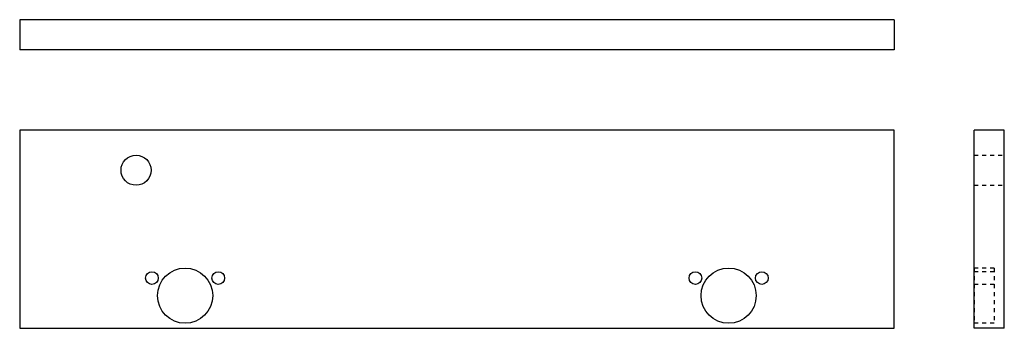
# Model space of a CAD drawing. Header units: inches. Extents: x 0 to 24.6, y 0 to 7.7.
import ezdxf

# ---------------------------------------------------------------- set-up
doc = ezdxf.new("R2010")
doc.units = ezdxf.units.IN
doc.header["$LTSCALE"] = 0.935
doc.header["$MEASUREMENT"] = 0
doc.linetypes.add('HIDDEN', pattern=[0.2, 0.1, -0.1])
doc.layers.get('0').update_dxf_attribs({"linetype": 'CONTINUOUS'})
doc.layers.add('03_ALL_AXES', color=7, linetype='CONTINUOUS')

msp = doc.modelspace()

# ---------------------------------------------------------------- linework, layer by layer
at = {"color": 7, "linetype": 'Continuous'}
for p, q in [((0, 7.688), (0, 6.938)), ((21.805, 7.688), (0, 7.688)), ((21.805, 7.688), (21.805, 6.938)), ((21.805, 6.938), (0, 6.938)), ((0, 4.938), (0, 0)), ((21.805, 4.938), (0, 4.938)), ((21.805, 0), (21.805, 4.938)), ((23.805, 0), (23.805, 4.938)), ((24.555, 4.938), (23.805, 4.938)), ((24.555, 0), (24.555, 4.938)), ((0, 0), (21.805, 0)), ((24.555, 0), (23.805, 0))]:
    msp.add_line(p, q, dxfattribs=at)
at = {"layer": '03_ALL_AXES', "color": 8, "linetype": 'HIDDEN'}
for p, q in [((23.805, 3.563), (23.805, 4.312)), ((23.805, 4.312), (24.555, 4.312)), ((24.555, 3.563), (24.555, 4.312)), ((23.805, 3.562), (24.555, 3.562)), ((24.305, 1.5), (23.805, 1.5)), ((23.805, 1.5), (23.805, 0.125)), ((24.305, 1.5), (24.305, 0.125)), ((24.305, 1.407), (23.805, 1.407)), ((24.305, 1.093), (23.805, 1.093)), ((24.305, 0.125), (23.805, 0.125))]:
    msp.add_line(p, q, dxfattribs=at)
at = {"layer": '03_ALL_AXES', "color": 7, "linetype": 'Continuous'}
for centre, radius in [((2.902, 3.938), 0.375), ((4.125, 0.813), 0.688), ((17.68, 0.813), 0.688), ((3.297, 1.25), 0.158), ((4.953, 1.25), 0.158), ((16.852, 1.25), 0.158), ((18.508, 1.25), 0.158)]:
    msp.add_circle(centre, radius, dxfattribs=at)

doc.saveas('drawing.dxf')
